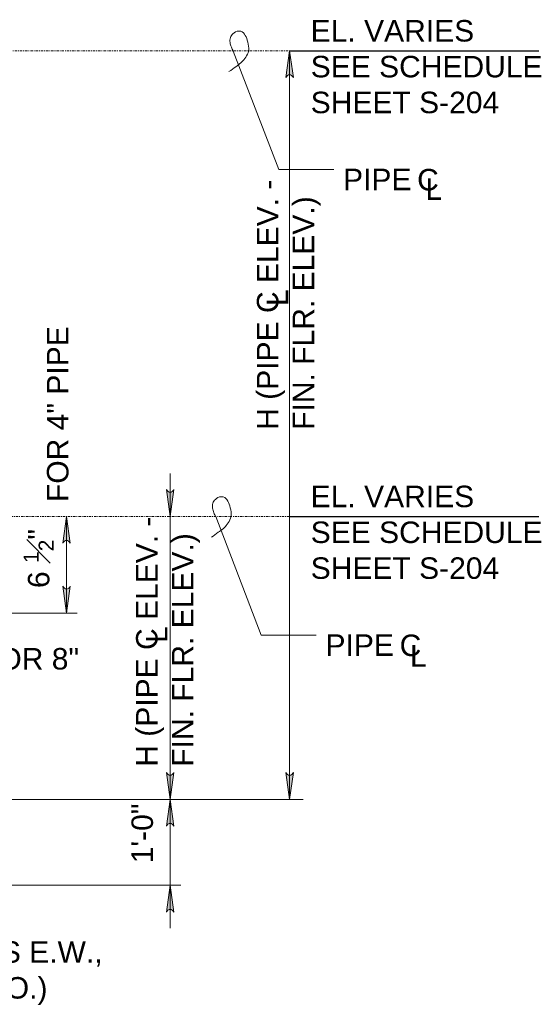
# Model space of a CAD drawing. Extents: x -483 to 1104, y 459 to 738.
# Tile 3 of 12: x -131 to -59, y 486 to 624. Entities that reach past the tile are written whole.
import ezdxf

# ---------------------------------------------------------------- set-up
doc = ezdxf.new("R2010")
doc.units = 0
doc.header["$MEASUREMENT"] = 0
doc.linetypes.add('DGN Style 7', pattern=[0.728105, 0.327647, -0.145621, 0.109216, -0.145621])
for name, color, linetype, lineweight in [('Level 20', 7, 'Continuous', 18), ('Level 46', 7, 'Continuous', 18), ('Level 50', 7, 'Continuous', 18), ('S-Anno-Symb', 6, 'Continuous', 50)]:
    doc.layers.add(name, color=color, linetype=linetype, lineweight=lineweight)
doc.styles.add('NOTES', font='romans.shx')
doc.styles.add('Text', font='ARIAL.TTF', dxfattribs={"height": 0.125})

# ---------------------------------------------------------------- blocks, each defined once
blk = doc.blocks.new('SQUIG_1')
at = {"layer": 'Level 46', "color": 1, "linetype": 'Continuous', "lineweight": 18}
blk.add_open_spline([(0, 0), (0.2, 0.04), (0.4, 0.05), (0.6, 0.05), (0.83, 0.05), (1.04, 0.03), (1.27, -0.01), (1.5, -0.06), (1.7, -0.16), (1.89, -0.3), (2.08, -0.44), (2.19, -0.63), (2.27, -0.82), (2.37, -1.1), (2.44, -1.38), (2.31, -1.74), (2.18, -2.07), (1.93, -2.24), (1.66, -2.3), (1.36, -2.37), (1.04, -2.39), (0.71, -2.36), (0.31, -2.33), (-0.04, -2.28), (-0.42, -2.16), (-0.62, -2.09), (-0.8, -1.99), (-0.96, -1.85), (-1.2, -1.63), (-1.4, -1.39), (-1.56, -1.12), (-1.7, -0.89), (-1.84, -0.66), (-1.92, -0.41), (-2.01, -0.12), (-2.09, 0.16), (-2.17, 0.45), (-2.27, 0.83), (-2.38, 1.2), (-2.46, 1.59)], degree=3, knots=[0, 0, 0, 0, 0.055455, 0.055455, 0.055455, 0.116759, 0.116759, 0.116759, 0.17985, 0.17985, 0.17985, 0.238737, 0.238737, 0.238737, 0.322673, 0.322673, 0.322673, 0.401014, 0.401014, 0.401014, 0.489167, 0.489167, 0.489167, 0.59371, 0.59371, 0.59371, 0.651095, 0.651095, 0.651095, 0.737794, 0.737794, 0.737794, 0.810326, 0.810326, 0.810326, 0.891928, 0.891928, 0.891928, 1, 1, 1, 1], dxfattribs=at)
blk = doc.blocks.new('LARROW_9')
at = {"linetype": 'ByBlock', "lineweight": -2}
blk.add_hatch(color=0, dxfattribs=at).paths.add_polyline_path([(-4.92, -0.71), (-4.77, -0.59), (-4.55, -0.38), (-4.44, -0.19), (-4.42, 0), (-4.46, 0.21), (-4.57, 0.41), (-4.79, 0.61), (-4.93, 0.71), (0, 0)])
at = {"color": 0, "linetype": 'ByBlock', "lineweight": -2, "flags": 128}
blk.add_lwpolyline([(0, 0), (-4.93, 0.71), (-4.79, 0.61), (-4.57, 0.41), (-4.57, 0.41), (-4.46, 0.21), (-4.42, 0), (-4.44, -0.19), (-4.55, -0.38), (-4.77, -0.59), (-4.92, -0.71)], close=True, dxfattribs=at)
blk = doc.blocks.new('*U54')
at = {"layer": 'Level 46', "color": 1, "linetype": 'Continuous', "lineweight": 18, "elevation": 0, "flags": 128}
for points in [[(69.88, 38.74), (62.2, 38.74), (55.86, 55.29)], [(67.43, -26.26), (59.76, -26.26), (53.41, -9.71)]]:
    blk.add_lwpolyline(points, dxfattribs=at)
at = {"layer": 'Level 50', "color": 1, "linetype": 'DGN Style 7', "lineweight": 18}
for p, q in [((70.09, 55.33, 0), (-1.73, 55.33, 0)), ((-9.45, -9.67, 0), (67.65, -9.67, 0))]:
    blk.add_line(p, q, dxfattribs=at)
at = {"layer": 'Level 50', "color": 1, "linetype": 'Continuous', "lineweight": 18}
for p, q in [((63.73, -49.17, 0), (63.73, 55.33, 0)), ((47.05, -3.68, 0), (47.05, -9.67, 0)), ((32.58, -23.17, 0), (32.58, -9.67, 0)), ((47.05, -49.17, 0), (47.05, -9.67, 0)), ((4.05, -23.17, 0), (34.08, -23.17, 0)), ((47.05, -43.18, 0), (47.05, -49.17, 0)), ((22.05, -49.17, 0), (48.55, -49.17, 0)), ((22.05, -49.17, 0), (65.22, -49.17, 0)), ((22.42, -49.17, 0), (65.6, -49.17, 0)), ((47.05, -61.17, 0), (47.05, -49.17, 0)), ((47.05, -55.16, 0), (47.05, -49.17, 0)), ((22.05, -61.17, 0), (48.55, -61.17, 0)), ((47.05, -67.16, 0), (47.05, -61.17, 0))]:
    blk.add_line(p, q, dxfattribs=at)
at = {"layer": 'S-Anno-Symb', "lineweight": 25}
for p, q in [((63.73, 55.33, 0), (99.49, 55.33, 0)), ((63.73, -9.67, 0), (99.49, -9.67, 0))]:
    blk.add_line(p, q, dxfattribs=at)
at = {"layer": 'Level 46', "color": 1, "linetype": 'Continuous', "lineweight": 18, "rotation": 110.9743961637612}
for p in [(55.86, 55.29, 0), (53.41, -9.71, 0)]:
    blk.add_blockref('SQUIG_1', p, dxfattribs=at)
at = {"layer": 'Level 50', "color": 1, "linetype": 'Continuous', "lineweight": 18, "xscale": 0.7598681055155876, "yscale": 0.7352493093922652, "zscale": 0.03175}
for p, rotation in [((63.73, 55.33, 0), 90), ((47.05, -9.67, 0), 270), ((32.58, -9.67, 0), 90), ((32.58, -23.17, 0), 270), ((47.05, -49.17, 0), 270), ((63.73, -49.17, 0), 270), ((47.05, -49.17, 0), 90), ((47.05, -61.17, 0), 90)]:
    blk.add_blockref('LARROW_9', p, dxfattribs=dict(at, rotation=rotation))
at = {"layer": 'Level 46', "color": 1, "linetype": 'Continuous', "lineweight": 25, "char_height": 3, "attachment_point": 1, "style": 'NOTES'}
for s, insert, line_spacing_factor in [('\\fArial|b0|i0|c0|p39;PIPE', (71.19, 38.86, 0), 0.728704), ('\\fArial|b0|i0|c0|p39;C', (81.53, 38.83, 0), 0.728704), ('\\fArial|b0|i0|c0|p39;L', (82.69, 37.51, 0), 0.731627), ('\\fArial|b0|i0|c0|p39;C', (79.09, -26.17, 0), 0.728704), ('\\fArial|b0|i0|c0|p39;PIPE', (68.74, -26.14, 0), 0.728704), ('\\fArial|b0|i0|c0|p39;L', (80.53, -27.64, 0), 0.731627)]:
    blk.add_mtext(s, dxfattribs=dict(at, insert=insert, line_spacing_factor=line_spacing_factor))
at = {"layer": 'Level 46', "color": 1, "linetype": 'Continuous', "lineweight": 25, "char_height": 3, "attachment_point": 1, "rotation": 90, "line_spacing_factor": 0.610487, "style": 'NOTES'}
for insert in [(60.53, 19.7, 0), (43.66, -27.33, 0)]:
    blk.add_mtext('\\fArial|b0|i0|c0|p39;L', dxfattribs=dict(at, insert=insert))
at = {"layer": 'Level 46', "color": 1, "linetype": 'Continuous', "lineweight": 25, "char_height": 3, "attachment_point": 1, "style": 'NOTES'}
for s, insert in [('\\fArial|b0|i0|c0|p39;4", 6" OR 8"\\PPIPE', (11.94, -28.05, 0)), ('\\fArial|b0|i0|c0|p39;4 #5 BARS E.W.,\\PB.F. (U.N.O.)', (5.48, -68.98, 0))]:
    blk.add_mtext(s, dxfattribs=dict(at, insert=insert))
at = {"layer": 'Level 50', "color": 1, "linetype": 'Continuous', "lineweight": 25, "char_height": 3, "attachment_point": 1, "rotation": 90}
for s, insert, style in [('H (PIPE C ELEV. - \\PFIN. FLR. ELEV.)', (59.16, 2.41, 0), 'Text'), ('\\A1;\\fArial|b0|i0|c0|p39;6 \\H2.100000;\\S1#2;\\H3.000000;"', (26.59, -19.68, 0), 'NOTES'), ('H (PIPE C ELEV. - \\PFIN. FLR. ELEV.)', (42.29, -44.62, 0), 'Text')]:
    blk.add_mtext(s, dxfattribs=dict(at, insert=insert, style=style))
at = {"layer": 'Level 50', "color": 1, "linetype": 'Continuous', "lineweight": 25, "char_height": 3, "attachment_point": 1, "rotation": 90, "style": 'NOTES'}
for s, insert, line_spacing_factor in [('\\fArial|b0|i0|c0|p39;FOR 4" PIPE', (29.85, -7.67, 0), 0.728704), ('\\fArial|b0|i0|c0|p39;1\'-0"', (41.65, -58.1, 0), 0.731627)]:
    blk.add_mtext(s, dxfattribs=dict(at, insert=insert, line_spacing_factor=line_spacing_factor))
at = {"layer": 'S-Anno-Symb', "lineweight": 25, "char_height": 3, "attachment_point": 1, "style": 'Text'}
for insert in [(66.67, 59.61, 0), (66.67, -5.39, 0)]:
    blk.add_mtext('EL. VARIES\\PSEE SCHEDULE\\PSHEET S-204', dxfattribs=dict(at, insert=insert))

msp = doc.modelspace()

# ---------------------------------------------------------------- block references
at = {"layer": 'Level 20', "color": 5, "linetype": 'Continuous', "lineweight": 18}
msp.add_blockref('*U54', (-156.96, 564.01, 0), dxfattribs=at)

doc.saveas('drawing.dxf')
